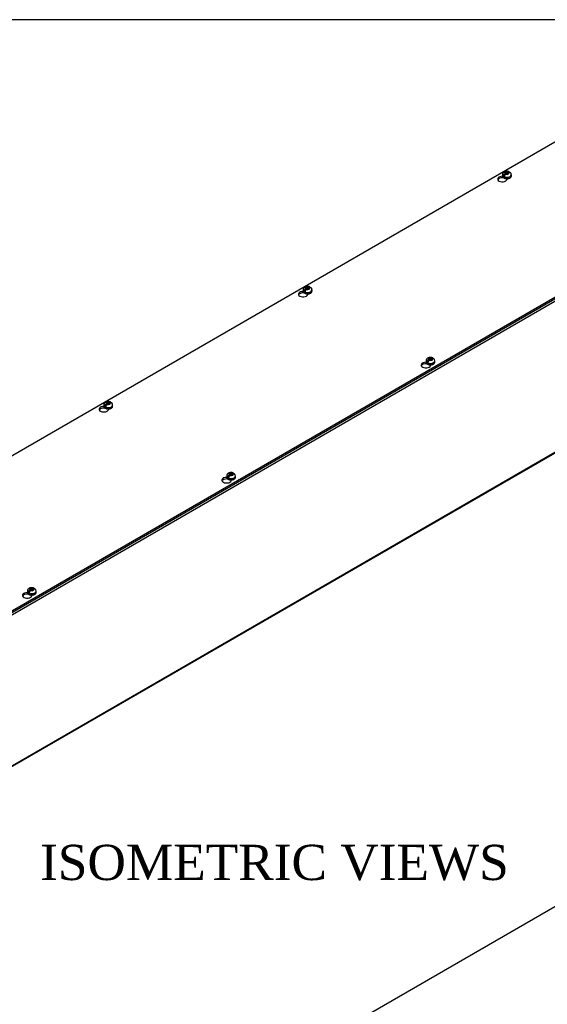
# Model space of a CAD drawing. Header units: inches. Extents: x 1 to 240, y -1 to 159.
# Tile 5 of 6: x 195 to 217, y 117 to 159. Entities that reach past the tile are written whole.
import ezdxf
from ezdxf.enums import TextEntityAlignment as Align

# ---------------------------------------------------------------- set-up
doc = ezdxf.new("R2010")
doc.units = ezdxf.units.IN
doc.header["$MEASUREMENT"] = 0
for name, color, linetype in [('COM56311-1', 7, 'Continuous'), ('COM56359-1', 7, 'Continuous'), ('Default', 7, 'Continuous'), ('SCS19515', 7, 'Continuous')]:
    doc.layers.add(name, color=color, linetype=linetype)
doc.styles.add('SEACAD_Times_New_Roman', font='times.ttf')

# ---------------------------------------------------------------- blocks, each defined once
blk = doc.blocks.new('SE5')
at = {"layer": 'COM56311-1', "color": 7, "linetype": 'Continuous'}
for p, q in [((225.12, 151.662), (191.178, 132.066)), ((191.156, 125.602), (225.097, 145.198)), ((191.178, 125.651), (225.12, 145.247))]:
    blk.add_line(p, q, dxfattribs=at)
at = {"layer": 'COM56359-1', "color": 7, "linetype": 'Continuous'}
for p, q in [((219.361, 155.113), (185.464, 135.543)), ((215.216, 152.477), (215.216, 152.503)), ((215.216, 152.477), (215.232, 152.487)), ((215.393, 152.411), (215.393, 152.439)), ((191.178, 132.243), (225.075, 151.814)), ((191.178, 132.18), (225.075, 151.75)), ((206.731, 147.578), (206.731, 147.604)), ((206.731, 147.578), (206.746, 147.588)), ((206.907, 147.512), (206.907, 147.54)), ((211.959, 144.56), (211.959, 144.586)), ((211.959, 144.56), (211.975, 144.569)), ((212.136, 144.493), (212.136, 144.521)), ((198.245, 142.679), (198.245, 142.705)), ((198.245, 142.679), (198.261, 142.689)), ((198.422, 142.613), (198.422, 142.641)), ((203.474, 139.661), (203.474, 139.687)), ((203.474, 139.661), (203.489, 139.67)), ((203.65, 139.594), (203.65, 139.623)), ((194.988, 134.762), (194.988, 134.788)), ((194.988, 134.762), (195.004, 134.771)), ((195.165, 134.695), (195.165, 134.724))]:
    blk.add_line(p, q, dxfattribs=at)
for centre, major_axis, start_param, end_param in [((215.191, 152.425), (0.203, 0), 1.539186, 6.405229), ((215.191, 152.361), (-0.203, 0), 4.590345, 6.008059), ((206.706, 147.526), (0.203, 0), 1.539186, 6.405229), ((206.706, 147.462), (-0.203, 0), 4.590345, 6.008059), ((211.934, 144.507), (0.203, 0), 1.539186, 6.405229), ((211.934, 144.444), (-0.203, 0), 4.590345, 6.008059), ((198.221, 142.627), (0.203, 0), 1.539186, 6.405229), ((198.221, 142.563), (-0.203, 0), 4.590345, 6.008059), ((203.449, 139.608), (0.203, 0), 1.539186, 6.405229), ((203.449, 139.545), (-0.203, 0), 4.590345, 6.008059), ((194.964, 134.709), (0.203, 0), 1.539186, 6.405229), ((194.964, 134.646), (-0.203, 0), 4.590345, 6.008059)]:
    blk.add_ellipse(centre, major_axis=major_axis, ratio=0.57735, start_param=start_param, end_param=end_param, dxfattribs=at)
at = {"layer": 'SCS19515', "color": 7, "linetype": 'Continuous'}
for p, q in [((215.196, 152.605), (215.196, 152.556)), ((215.304, 152.596), (215.232, 152.555)), ((215.327, 152.671), (215.297, 152.653)), ((215.327, 152.711), (215.397, 152.711)), ((215.327, 152.671), (215.327, 152.711)), ((215.327, 152.671), (215.327, 152.62)), ((215.327, 152.65), (215.397, 152.65)), ((215.339, 152.629), (215.37, 152.646)), ((215.439, 152.646), (215.37, 152.646)), ((215.428, 152.729), (215.397, 152.711)), ((215.397, 152.65), (215.397, 152.711)), ((215.439, 152.674), (215.397, 152.65)), ((215.439, 152.687), (215.47, 152.704)), ((215.439, 152.687), (215.439, 152.646)), ((215.571, 152.556), (215.571, 152.605)), ((206.711, 147.706), (206.711, 147.657)), ((206.818, 147.697), (206.747, 147.656)), ((206.842, 147.772), (206.811, 147.754)), ((206.842, 147.812), (206.912, 147.812)), ((206.842, 147.772), (206.842, 147.812)), ((206.842, 147.772), (206.842, 147.721)), ((206.842, 147.751), (206.912, 147.751)), ((206.854, 147.73), (206.885, 147.747)), ((206.954, 147.747), (206.885, 147.747)), ((206.943, 147.83), (206.912, 147.812)), ((206.912, 147.751), (206.912, 147.812)), ((206.954, 147.775), (206.912, 147.751)), ((206.954, 147.788), (206.985, 147.805)), ((206.954, 147.788), (206.954, 147.747)), ((207.086, 147.657), (207.086, 147.706)), ((211.939, 144.688), (211.939, 144.639)), ((212.047, 144.678), (211.975, 144.637)), ((212.071, 144.753), (212.04, 144.736)), ((212.071, 144.793), (212.14, 144.793)), ((212.071, 144.753), (212.071, 144.793)), ((212.071, 144.753), (212.071, 144.702)), ((212.071, 144.732), (212.14, 144.732)), ((212.082, 144.711), (212.113, 144.729)), ((212.183, 144.729), (212.113, 144.729)), ((212.171, 144.811), (212.14, 144.793)), ((212.14, 144.732), (212.14, 144.793)), ((212.183, 144.757), (212.14, 144.732)), ((212.183, 144.769), (212.213, 144.787)), ((212.183, 144.769), (212.183, 144.729)), ((212.314, 144.639), (212.314, 144.688)), ((198.357, 142.873), (198.326, 142.855)), ((198.357, 142.913), (198.426, 142.913)), ((198.357, 142.873), (198.357, 142.913)), ((198.357, 142.873), (198.357, 142.822)), ((198.457, 142.931), (198.426, 142.913)), ((198.426, 142.852), (198.426, 142.913)), ((198.469, 142.876), (198.426, 142.852)), ((198.469, 142.889), (198.5, 142.906)), ((198.469, 142.889), (198.469, 142.848)), ((198.225, 142.807), (198.225, 142.758)), ((198.333, 142.798), (198.262, 142.757)), ((198.357, 142.852), (198.426, 142.852)), ((198.369, 142.831), (198.399, 142.848)), ((198.469, 142.848), (198.399, 142.848)), ((198.6, 142.758), (198.6, 142.807)), ((203.454, 139.789), (203.454, 139.74)), ((203.562, 139.779), (203.49, 139.738)), ((203.585, 139.854), (203.554, 139.837)), ((203.585, 139.895), (203.655, 139.895)), ((203.585, 139.854), (203.585, 139.895)), ((203.585, 139.854), (203.585, 139.803)), ((203.585, 139.833), (203.655, 139.833)), ((203.597, 139.812), (203.628, 139.83)), ((203.697, 139.83), (203.628, 139.83)), ((203.686, 139.912), (203.655, 139.895)), ((203.655, 139.833), (203.655, 139.895)), ((203.697, 139.858), (203.655, 139.833)), ((203.697, 139.87), (203.728, 139.888)), ((203.697, 139.87), (203.697, 139.83)), ((203.829, 139.74), (203.829, 139.789)), ((195.1, 134.955), (195.069, 134.938)), ((195.1, 134.996), (195.17, 134.996)), ((195.1, 134.955), (195.1, 134.996)), ((195.1, 134.955), (195.1, 134.904)), ((195.1, 134.934), (195.17, 134.934)), ((195.112, 134.913), (195.142, 134.931)), ((195.212, 134.931), (195.142, 134.931)), ((195.2, 135.013), (195.17, 134.996)), ((195.17, 134.934), (195.17, 134.996)), ((195.212, 134.959), (195.17, 134.934)), ((195.212, 134.971), (195.243, 134.989)), ((195.212, 134.971), (195.212, 134.931)), ((194.968, 134.89), (194.968, 134.841)), ((195.076, 134.88), (195.005, 134.839)), ((195.343, 134.841), (195.343, 134.89))]:
    blk.add_line(p, q, dxfattribs=at)
for centre, radius, start, end in [((215.374, 152.532), 0.144, 122.6431, 170.9725), ((215.417, 152.508), 0.144, 122.6435, 170.9722), ((215.446, 152.607), 0.124, 358.7936, 53.0062), ((206.889, 147.633), 0.144, 122.6431, 170.9725), ((206.931, 147.609), 0.144, 122.6435, 170.9722), ((206.961, 147.708), 0.124, 358.7936, 53.0062), ((212.117, 144.615), 0.144, 122.6431, 170.9725), ((212.16, 144.59), 0.144, 122.6435, 170.9722), ((212.189, 144.689), 0.124, 358.7936, 53.0062), ((198.476, 142.809), 0.124, 358.7936, 53.0062), ((198.404, 142.734), 0.144, 122.6431, 170.9725), ((198.446, 142.71), 0.144, 122.6435, 170.9722), ((203.632, 139.716), 0.144, 122.6431, 170.9725), ((203.674, 139.691), 0.144, 122.6435, 170.9722), ((203.704, 139.79), 0.124, 358.7936, 53.0062), ((195.147, 134.817), 0.144, 122.6431, 170.9725), ((195.189, 134.792), 0.144, 122.6435, 170.9722), ((195.219, 134.891), 0.124, 358.7936, 53.0062)]:
    blk.add_arc(centre, radius, start, end, dxfattribs=at)
for centre, major_axis, start_param, end_param in [((215.383, 152.605), (0.188, 0), 3.141161, 6.278747), ((215.383, 152.556), (-0.188, 0), 0, 3.141593), ((215.383, 152.617), (-0.186, 0), 0.623612, 0.947184), ((215.383, 152.679), (0.0975, 0), 1.098165, 3.614224), ((215.383, 152.679), (-0.0975, 0), 1.098165, 3.614224), ((215.383, 152.556), (-0.188, 0), 3.141593, 3.16457), ((206.898, 147.706), (0.187, 0), 3.141161, 6.278747), ((206.898, 147.657), (-0.187, 0), 0, 3.141593), ((206.898, 147.719), (-0.186, 0), 0.623612, 0.947184), ((206.898, 147.78), (0.0975, 0), 1.098165, 3.614224), ((206.898, 147.78), (-0.0975, 0), 1.098165, 3.614224), ((206.898, 147.657), (-0.187, 0), 3.141593, 3.16457), ((212.127, 144.688), (0.187, 0), 3.141161, 6.278747), ((212.127, 144.639), (-0.187, 0), 0, 3.141593), ((212.127, 144.7), (-0.186, 0), 0.623612, 0.947184), ((212.127, 144.761), (0.0975, 0), 1.098165, 3.614224), ((212.127, 144.761), (-0.0975, 0), 1.098165, 3.614224), ((212.127, 144.639), (-0.187, 0), 3.141593, 3.16457), ((198.413, 142.881), (0.0975, 0), 1.098165, 3.614224), ((198.413, 142.881), (-0.0975, 0), 1.098165, 3.614224), ((198.413, 142.807), (0.188, 0), 3.141161, 6.278747), ((198.413, 142.758), (-0.187, 0), 0, 3.141593), ((198.413, 142.82), (-0.186, 0), 0.623612, 0.947184), ((198.413, 142.758), (-0.187, 0), 3.141593, 3.16457), ((203.641, 139.789), (0.187, 0), 3.141161, 6.278747), ((203.641, 139.74), (-0.187, 0), 0, 3.141593), ((203.641, 139.801), (-0.186, 0), 0.623612, 0.947184), ((203.641, 139.862), (0.0975, 0), 1.098165, 3.614224), ((203.641, 139.862), (-0.0975, 0), 1.098165, 3.614224), ((203.641, 139.74), (-0.187, 0), 3.141593, 3.16457), ((195.156, 134.963), (0.0975, 0), 1.098165, 3.614224), ((195.156, 134.963), (-0.0975, 0), 1.098165, 3.614224), ((195.156, 134.89), (0.188, 0), 3.141161, 6.278747), ((195.156, 134.841), (-0.188, 0), 0, 3.141593), ((195.156, 134.902), (-0.186, 0), 0.623612, 0.947184), ((195.156, 134.841), (-0.188, 0), 3.141593, 3.16457)]:
    blk.add_ellipse(centre, major_axis=major_axis, ratio=0.57735, start_param=start_param, end_param=end_param, dxfattribs=at)
for points, knots in [([(215.47, 152.735), (215.461, 152.739), (215.442, 152.746), (215.406, 152.752), (215.366, 152.752), (215.326, 152.746), (215.289, 152.734), (215.257, 152.716), (215.231, 152.694), (215.212, 152.669), (215.2, 152.64), (215.195, 152.618), (215.196, 152.607), (215.196, 152.605)], [0, 0, 0, 0, 0.07566, 0.183275, 0.291699, 0.401888, 0.51547, 0.619185, 0.716865, 0.809388, 0.899112, 0.987788, 1, 1, 1, 1]), ([(215.197, 152.557), (215.197, 152.551), (215.197, 152.537), (215.206, 152.515), (215.222, 152.493), (215.246, 152.473), (215.276, 152.457), (215.311, 152.445), (215.349, 152.438), (215.389, 152.437), (215.429, 152.44), (215.467, 152.448), (215.501, 152.462), (215.53, 152.48), (215.552, 152.501), (215.566, 152.525), (215.572, 152.545), (215.57, 152.556), (215.57, 152.559)], [0, 0, 0, 0, 0.041802, 0.103676, 0.166363, 0.231982, 0.30018, 0.369304, 0.438274, 0.507063, 0.575877, 0.644932, 0.714494, 0.78482, 0.85576, 0.917381, 0.976829, 1, 1, 1, 1]), ([(215.492, 152.705), (215.492, 152.709), (215.491, 152.712), (215.488, 152.719), (215.486, 152.722), (215.483, 152.727), (215.48, 152.73), (215.475, 152.734), (215.473, 152.735), (215.467, 152.737), (215.464, 152.738), (215.457, 152.738), (215.454, 152.738), (215.447, 152.737), (215.443, 152.736), (215.435, 152.733), (215.432, 152.731), (215.428, 152.729)], [0, 0, 0, 0, 0.125, 0.125, 0.25, 0.25, 0.375, 0.375, 0.5, 0.5, 0.625, 0.625, 0.75, 0.75, 0.875, 0.875, 1, 1, 1, 1]), ([(215.47, 152.704), (215.474, 152.707), (215.478, 152.708), (215.485, 152.711), (215.489, 152.712), (215.496, 152.714), (215.5, 152.714), (215.506, 152.713), (215.509, 152.713), (215.515, 152.711), (215.518, 152.709), (215.521, 152.707), (215.521, 152.707), (215.521, 152.706)], [0, 0, 0, 0, 0.125, 0.125, 0.25, 0.25, 0.375, 0.375, 0.5, 0.5, 0.625, 0.625, 0.6404323, 0.6404323, 0.6404323, 0.6404323]), ([(206.985, 147.836), (206.975, 147.84), (206.957, 147.847), (206.921, 147.853), (206.881, 147.853), (206.84, 147.847), (206.803, 147.835), (206.771, 147.817), (206.746, 147.795), (206.727, 147.77), (206.715, 147.741), (206.71, 147.719), (206.711, 147.708), (206.711, 147.706)], [0, 0, 0, 0, 0.07566, 0.183275, 0.291699, 0.401888, 0.51547, 0.619185, 0.716865, 0.809388, 0.899112, 0.987788, 1, 1, 1, 1]), ([(206.712, 147.658), (206.712, 147.652), (206.711, 147.638), (206.721, 147.616), (206.737, 147.594), (206.761, 147.574), (206.791, 147.558), (206.826, 147.546), (206.864, 147.539), (206.904, 147.538), (206.944, 147.541), (206.981, 147.549), (207.016, 147.563), (207.045, 147.581), (207.067, 147.602), (207.08, 147.626), (207.086, 147.646), (207.085, 147.657), (207.085, 147.66)], [0, 0, 0, 0, 0.041802, 0.103676, 0.166363, 0.231982, 0.30018, 0.369304, 0.438274, 0.507063, 0.575877, 0.644932, 0.714494, 0.78482, 0.85576, 0.917381, 0.976829, 1, 1, 1, 1]), ([(207.007, 147.806), (207.006, 147.81), (207.005, 147.813), (207.003, 147.82), (207.001, 147.823), (206.997, 147.828), (206.995, 147.831), (206.99, 147.835), (206.987, 147.836), (206.982, 147.838), (206.978, 147.839), (206.972, 147.839), (206.968, 147.839), (206.961, 147.838), (206.958, 147.837), (206.95, 147.834), (206.946, 147.832), (206.943, 147.83)], [0, 0, 0, 0, 0.125, 0.125, 0.25, 0.25, 0.375, 0.375, 0.5, 0.5, 0.625, 0.625, 0.75, 0.75, 0.875, 0.875, 1, 1, 1, 1]), ([(206.985, 147.805), (206.989, 147.808), (206.993, 147.809), (207, 147.812), (207.004, 147.813), (207.011, 147.815), (207.014, 147.815), (207.021, 147.814), (207.024, 147.814), (207.03, 147.812), (207.033, 147.81), (207.035, 147.808), (207.036, 147.808), (207.036, 147.807)], [0, 0, 0, 0, 0.125, 0.125, 0.25, 0.25, 0.375, 0.375, 0.5, 0.5, 0.625, 0.625, 0.6404323, 0.6404323, 0.6404323, 0.6404323]), ([(212.213, 144.818), (212.204, 144.821), (212.185, 144.828), (212.149, 144.834), (212.109, 144.834), (212.069, 144.829), (212.032, 144.816), (212, 144.799), (211.974, 144.777), (211.955, 144.751), (211.943, 144.723), (211.938, 144.7), (211.939, 144.689), (211.94, 144.688)], [0, 0, 0, 0, 0.07566, 0.183275, 0.291699, 0.401888, 0.51547, 0.619185, 0.716865, 0.809388, 0.899112, 0.987788, 1, 1, 1, 1]), ([(211.94, 144.64), (211.94, 144.633), (211.94, 144.62), (211.949, 144.597), (211.965, 144.575), (211.989, 144.556), (212.019, 144.54), (212.054, 144.528), (212.092, 144.521), (212.132, 144.519), (212.172, 144.522), (212.21, 144.531), (212.244, 144.544), (212.273, 144.562), (212.295, 144.584), (212.309, 144.607), (212.315, 144.628), (212.313, 144.638), (212.313, 144.642)], [0, 0, 0, 0, 0.041802, 0.103676, 0.166363, 0.231982, 0.30018, 0.369304, 0.438274, 0.507063, 0.575877, 0.644932, 0.714494, 0.78482, 0.85576, 0.917381, 0.976829, 1, 1, 1, 1]), ([(212.235, 144.787), (212.235, 144.791), (212.234, 144.795), (212.231, 144.802), (212.229, 144.805), (212.226, 144.81), (212.223, 144.812), (212.219, 144.816), (212.216, 144.817), (212.21, 144.82), (212.207, 144.82), (212.2, 144.821), (212.197, 144.82), (212.19, 144.819), (212.186, 144.818), (212.178, 144.815), (212.175, 144.813), (212.171, 144.811)], [0, 0, 0, 0, 0.125, 0.125, 0.25, 0.25, 0.375, 0.375, 0.5, 0.5, 0.625, 0.625, 0.75, 0.75, 0.875, 0.875, 1, 1, 1, 1]), ([(212.213, 144.787), (212.217, 144.789), (212.221, 144.791), (212.228, 144.794), (212.232, 144.795), (212.239, 144.796), (212.243, 144.796), (212.249, 144.796), (212.252, 144.795), (212.258, 144.793), (212.261, 144.791), (212.264, 144.789), (212.264, 144.789), (212.264, 144.789)], [0, 0, 0, 0, 0.125, 0.125, 0.25, 0.25, 0.375, 0.375, 0.5, 0.5, 0.625, 0.625, 0.6404323, 0.6404323, 0.6404323, 0.6404323]), ([(198.499, 142.937), (198.49, 142.941), (198.471, 142.948), (198.435, 142.954), (198.395, 142.954), (198.355, 142.948), (198.318, 142.936), (198.286, 142.918), (198.261, 142.896), (198.241, 142.871), (198.23, 142.842), (198.225, 142.82), (198.226, 142.809), (198.226, 142.807)], [0, 0, 0, 0, 0.07566, 0.183275, 0.291699, 0.401888, 0.51547, 0.619185, 0.716865, 0.809388, 0.899112, 0.987788, 1, 1, 1, 1]), ([(198.522, 142.907), (198.521, 142.911), (198.52, 142.914), (198.517, 142.921), (198.516, 142.924), (198.512, 142.929), (198.51, 142.932), (198.505, 142.936), (198.502, 142.937), (198.496, 142.939), (198.493, 142.94), (198.487, 142.94), (198.483, 142.94), (198.476, 142.939), (198.472, 142.938), (198.465, 142.935), (198.461, 142.933), (198.457, 142.931)], [0, 0, 0, 0, 0.125, 0.125, 0.25, 0.25, 0.375, 0.375, 0.5, 0.5, 0.625, 0.625, 0.75, 0.75, 0.875, 0.875, 1, 1, 1, 1]), ([(198.5, 142.906), (198.503, 142.909), (198.507, 142.91), (198.515, 142.913), (198.518, 142.914), (198.526, 142.916), (198.529, 142.916), (198.536, 142.915), (198.539, 142.915), (198.545, 142.913), (198.547, 142.911), (198.55, 142.909), (198.55, 142.909), (198.551, 142.908)], [0, 0, 0, 0, 0.125, 0.125, 0.25, 0.25, 0.375, 0.375, 0.5, 0.5, 0.625, 0.625, 0.6404323, 0.6404323, 0.6404323, 0.6404323]), ([(198.226, 142.759), (198.226, 142.753), (198.226, 142.739), (198.235, 142.717), (198.252, 142.695), (198.275, 142.675), (198.305, 142.659), (198.34, 142.647), (198.379, 142.641), (198.419, 142.639), (198.458, 142.642), (198.496, 142.65), (198.53, 142.664), (198.56, 142.682), (198.582, 142.703), (198.595, 142.727), (198.601, 142.747), (198.6, 142.758), (198.599, 142.761)], [0, 0, 0, 0, 0.041802, 0.103676, 0.166363, 0.231982, 0.30018, 0.369304, 0.438274, 0.507063, 0.575877, 0.644932, 0.714494, 0.78482, 0.85576, 0.917381, 0.976829, 1, 1, 1, 1]), ([(203.728, 139.919), (203.719, 139.922), (203.7, 139.929), (203.664, 139.935), (203.624, 139.935), (203.583, 139.93), (203.546, 139.917), (203.514, 139.9), (203.489, 139.878), (203.47, 139.852), (203.458, 139.824), (203.453, 139.801), (203.454, 139.79), (203.454, 139.789)], [0, 0, 0, 0, 0.07566, 0.183275, 0.291699, 0.401888, 0.51547, 0.619185, 0.716865, 0.809388, 0.899112, 0.987788, 1, 1, 1, 1]), ([(203.455, 139.741), (203.455, 139.734), (203.455, 139.721), (203.464, 139.698), (203.48, 139.676), (203.504, 139.657), (203.534, 139.641), (203.569, 139.629), (203.607, 139.622), (203.647, 139.62), (203.687, 139.623), (203.724, 139.632), (203.759, 139.645), (203.788, 139.663), (203.81, 139.685), (203.824, 139.708), (203.829, 139.729), (203.828, 139.739), (203.828, 139.743)], [0, 0, 0, 0, 0.041802, 0.103676, 0.166363, 0.231982, 0.30018, 0.369304, 0.438274, 0.507063, 0.575877, 0.644932, 0.714494, 0.78482, 0.85576, 0.917381, 0.976829, 1, 1, 1, 1]), ([(203.75, 139.888), (203.749, 139.892), (203.748, 139.896), (203.746, 139.903), (203.744, 139.906), (203.74, 139.911), (203.738, 139.913), (203.733, 139.917), (203.731, 139.918), (203.725, 139.921), (203.721, 139.921), (203.715, 139.922), (203.711, 139.921), (203.704, 139.92), (203.701, 139.919), (203.693, 139.916), (203.689, 139.914), (203.686, 139.912)], [0, 0, 0, 0, 0.125, 0.125, 0.25, 0.25, 0.375, 0.375, 0.5, 0.5, 0.625, 0.625, 0.75, 0.75, 0.875, 0.875, 1, 1, 1, 1]), ([(203.728, 139.888), (203.732, 139.89), (203.736, 139.892), (203.743, 139.895), (203.747, 139.896), (203.754, 139.897), (203.757, 139.897), (203.764, 139.897), (203.767, 139.896), (203.773, 139.894), (203.776, 139.892), (203.778, 139.89), (203.779, 139.89), (203.779, 139.89)], [0, 0, 0, 0, 0.125, 0.125, 0.25, 0.25, 0.375, 0.375, 0.5, 0.5, 0.625, 0.625, 0.6404323, 0.6404323, 0.6404323, 0.6404323]), ([(195.242, 135.02), (195.233, 135.023), (195.214, 135.03), (195.178, 135.036), (195.138, 135.036), (195.098, 135.031), (195.061, 135.018), (195.029, 135.001), (195.004, 134.979), (194.984, 134.953), (194.973, 134.925), (194.968, 134.902), (194.969, 134.891), (194.969, 134.89)], [0, 0, 0, 0, 0.07566, 0.183275, 0.291699, 0.401888, 0.51547, 0.619185, 0.716865, 0.809388, 0.899112, 0.987788, 1, 1, 1, 1]), ([(195.265, 134.989), (195.264, 134.993), (195.263, 134.997), (195.261, 135.004), (195.259, 135.007), (195.255, 135.012), (195.253, 135.014), (195.248, 135.018), (195.245, 135.019), (195.239, 135.022), (195.236, 135.022), (195.23, 135.023), (195.226, 135.023), (195.219, 135.021), (195.215, 135.02), (195.208, 135.017), (195.204, 135.016), (195.2, 135.013)], [0, 0, 0, 0, 0.125, 0.125, 0.25, 0.25, 0.375, 0.375, 0.5, 0.5, 0.625, 0.625, 0.75, 0.75, 0.875, 0.875, 1, 1, 1, 1]), ([(195.243, 134.989), (195.247, 134.991), (195.25, 134.993), (195.258, 134.996), (195.261, 134.997), (195.269, 134.998), (195.272, 134.998), (195.279, 134.998), (195.282, 134.997), (195.288, 134.995), (195.29, 134.994), (195.293, 134.991), (195.293, 134.991), (195.294, 134.991)], [0, 0, 0, 0, 0.125, 0.125, 0.25, 0.25, 0.375, 0.375, 0.5, 0.5, 0.625, 0.625, 0.6404323, 0.6404323, 0.6404323, 0.6404323]), ([(194.969, 134.842), (194.969, 134.835), (194.969, 134.822), (194.978, 134.799), (194.995, 134.777), (195.018, 134.758), (195.048, 134.742), (195.083, 134.73), (195.122, 134.723), (195.162, 134.721), (195.201, 134.724), (195.239, 134.733), (195.273, 134.746), (195.303, 134.764), (195.325, 134.786), (195.338, 134.809), (195.344, 134.83), (195.343, 134.84), (195.342, 134.844)], [0, 0, 0, 0, 0.041802, 0.103676, 0.166363, 0.231982, 0.30018, 0.369304, 0.438274, 0.507063, 0.575877, 0.644932, 0.714494, 0.78482, 0.85576, 0.917381, 0.976829, 1, 1, 1, 1])]:
    blk.add_open_spline(points, degree=3, knots=knots, dxfattribs=at)
blk = doc.blocks.new('SE7')
at = {"layer": 'COM56359-1', "color": 7, "linetype": 'Continuous'}
blk.add_line((230.196, 128.837), (196.3, 109.267), dxfattribs=at)
blk = doc.blocks.new('BORDER')
at = {"layer": 'Default', "color": 7, "linetype": 'Continuous'}
blk.add_line((0, 27.86), (-41.86, 27.86), dxfattribs=at)

msp = doc.modelspace()

# ---------------------------------------------------------------- block references
at = {"layer": 'Default', "color": 7, "xscale": 5.7, "yscale": 5.7, "zscale": 5.7}
msp.add_blockref('BORDER', (239.562, 0.401), dxfattribs=at)
at = {"layer": 'Default'}
for name in ['SE5', 'SE7']:
    msp.add_blockref(name, (0, 0), dxfattribs=at)

# ---------------------------------------------------------------- texts
at = {"layer": 'Default', "color": 7, "linetype": 'Continuous', "style": 'SEACAD_Times_New_Roman'}
msp.add_text('ISOMETRIC VIEWS', height=1.5, dxfattribs=at).set_placement((195.513, 124.097), align=Align.TOP_LEFT)

doc.saveas('drawing.dxf')
